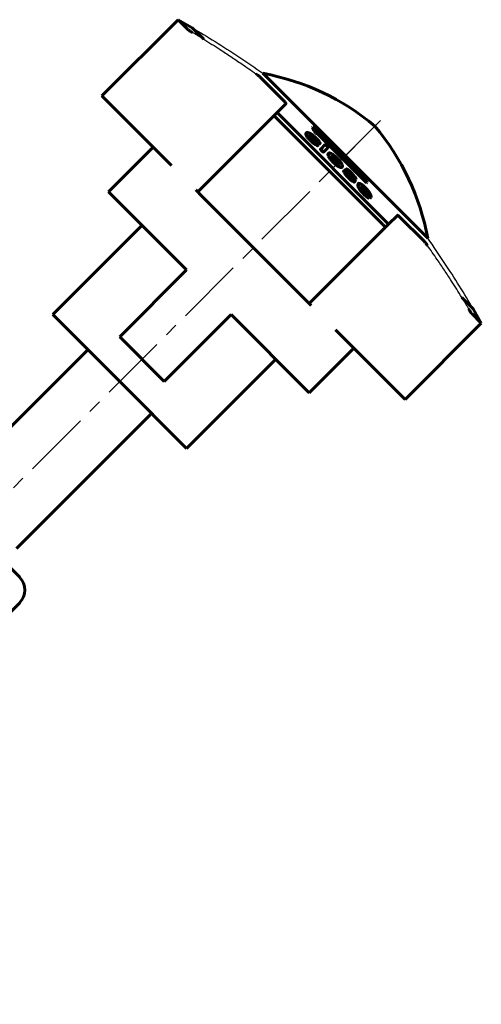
# Model space of a CAD drawing. Header units: millimetres. Extents: x -72 to 72, y -63 to 63.
# Tile 2 of 2: x 20 to 72, y -46 to 63. Entities that reach past the tile are written whole.
import ezdxf

# ---------------------------------------------------------------- set-up
doc = ezdxf.new("R2010")
doc.units = ezdxf.units.MM
for name, pattern in [('K5LT-1', [0]), ('K5LT_AXLED', [12, 7.5, -1.5, 1.5, -1.5]), ('K5LT_BASIC', [0])]:
    doc.linetypes.add(name, pattern=pattern)
doc.layers.add('Системный слой (1)', color=7, linetype='Continuous', true_color=0x6c6c6c)

# ---------------------------------------------------------------- blocks, each defined once
blk = doc.blocks.new('U2')
at = {"layer": 'Системный слой (1)', "color": 150, "linetype": 'K5LT_BASIC', "lineweight": 60, "true_color": 0x0080ff}
for p, q in [((31.37, 23.37), (23.94, 30.79)), ((38.79, 15.94), (31.37, 23.37))]:
    blk.add_line(p, q, dxfattribs=at)
blk = doc.blocks.new('U3')
at = {"layer": 'Системный слой (1)', "color": 150, "linetype": 'K5LT_BASIC', "lineweight": 60, "true_color": 0x0080ff}
for p, q in [((58.41, 44.84), (58.33, 44.89)), ((58.49, 44.77), (58.41, 44.84)), ((58.58, 44.68), (58.49, 44.77))]:
    blk.add_line(p, q, dxfattribs=at)
blk = doc.blocks.new('U4')
at = {"layer": 'Системный слой (1)', "color": 150, "linetype": 'K5LT_BASIC', "lineweight": 60, "true_color": 0x0080ff}
for p, q in [((58.19, 44.78), (58.4, 44.55)), ((58.4, 44.55), (58.61, 44.32)), ((58.61, 44.32), (58.82, 44.08))]:
    blk.add_line(p, q, dxfattribs=at)
blk = doc.blocks.new('U5')
at = {"layer": 'Системный слой (1)', "color": 150, "linetype": 'K5LT_BASIC', "lineweight": 60, "true_color": 0x0080ff}
for p, q in [((58.74, 44.5), (58.65, 44.61)), ((58.82, 44.39), (58.74, 44.5)), ((58.87, 44.3), (58.82, 44.39))]:
    blk.add_line(p, q, dxfattribs=at)
blk = doc.blocks.new('U6')
at = {"layer": 'Системный слой (1)', "color": 150, "linetype": 'K5LT_BASIC', "lineweight": 60, "true_color": 0x0080ff}
for p, q in [((55.63, 47.71), (55.52, 47.87)), ((55.69, 47.59), (55.63, 47.71)), ((55.7, 47.51), (55.69, 47.59))]:
    blk.add_line(p, q, dxfattribs=at)
blk = doc.blocks.new('U7')
at = {"layer": 'Системный слой (1)', "color": 150, "linetype": 'K5LT_BASIC', "lineweight": 60, "true_color": 0x0080ff}
for p, q in [((59.04, 43.85), (59.11, 43.78)), ((59.11, 43.78), (59.17, 43.74)), ((59.17, 43.74), (59.21, 43.74))]:
    blk.add_line(p, q, dxfattribs=at)
blk = doc.blocks.new('U8')
at = {"layer": 'Системный слой (1)', "color": 150, "linetype": 'K5LT_BASIC', "lineweight": 60, "true_color": 0x0080ff}
for p, q in [((56.84, 46.51), (56.9, 46.47)), ((56.9, 46.47), (56.95, 46.42)), ((56.95, 46.42), (57, 46.36))]:
    blk.add_line(p, q, dxfattribs=at)
blk = doc.blocks.new('U9')
at = {"layer": 'Системный слой (1)', "color": 150, "linetype": 'K5LT_BASIC', "lineweight": 60, "true_color": 0x0080ff}
for p, q in [((54.89, 48.32), (54.9, 48.33)), ((54.9, 48.33), (54.91, 48.32)), ((54.91, 48.32), (54.92, 48.32))]:
    blk.add_line(p, q, dxfattribs=at)
blk = doc.blocks.new('U10')
at = {"layer": 'Системный слой (1)', "color": 150, "linetype": 'K5LT_BASIC', "lineweight": 60, "true_color": 0x0080ff}
for p, q in [((52.42, 50.6), (52.53, 50.6)), ((52.53, 50.6), (52.69, 50.53)), ((52.69, 50.53), (52.92, 50.36))]:
    blk.add_line(p, q, dxfattribs=at)
blk = doc.blocks.new('U11')
at = {"layer": 'Системный слой (1)', "color": 150, "linetype": 'K5LT_BASIC', "lineweight": 60, "true_color": 0x0080ff}
for p, q in [((56.77, 46.31), (56.88, 46.17)), ((56.88, 46.17), (56.99, 46.04)), ((56.99, 46.04), (57.08, 45.92))]:
    blk.add_line(p, q, dxfattribs=at)

msp = doc.modelspace()

# ---------------------------------------------------------------- linework, layer by layer
at = {"layer": 'Системный слой (1)', "color": 150, "linetype": 'K5LT_BASIC', "lineweight": 60, "true_color": 0x0080ff}
for p, q in [((29.39, 55.05), (37.84, 63.5)), ((37.84, 63.5), (38.9, 62.44)), ((39.42, 62.61), (37.84, 63.5)), ((39.42, 62.61), (40.7, 61.33)), ((46.92, 57.15), (49.64, 54.43)), ((47.26, 57.56), (65.56, 39.26)), ((29.39, 55.05), (30.44, 53.99)), ((30.44, 53.99), (30.91, 53.53)), ((30.91, 53.53), (36.7, 47.74)), ((48.83, 53.2), (49.8, 54.18)), ((48.57, 52.95), (40.03, 44.4)), ((48.83, 53.2), (48.57, 52.95)), ((48.81, 52.53), (60.54, 40.81)), ((48.83, 53.2), (61.2, 40.83)), ((52.73, 51.53), (52.78, 51.58)), ((52.06, 50.92), (52.11, 50.97)), ((52.27, 50.37), (52.32, 50.42)), ((52.42, 50.61), (52.47, 50.65)), ((52.92, 50.36), (52.98, 50.31)), ((52.97, 50.41), (53.03, 50.36)), ((53.13, 50.39), (53.03, 50.49)), ((53.09, 50.89), (53.15, 50.94)), ((53.3, 50.87), (53.35, 50.92)), ((53.3, 50.87), (58.77, 45.4)), ((53.35, 50.92), (58.82, 45.45)), ((58.8, 45.67), (53.57, 50.89)), ((53.64, 50.82), (53.73, 50.81)), ((53.73, 50.81), (53.78, 50.86)), ((30.13, 44.4), (35.08, 49.35)), ((52.61, 50.02), (52.71, 49.93)), ((52.66, 50.07), (52.76, 49.98)), ((52.77, 50.11), (52.68, 50.19)), ((53.08, 49.64), (53.13, 49.69)), ((53.14, 50.15), (53.19, 50.2)), ((53.27, 49.75), (53.23, 49.78)), ((53.33, 49.52), (53.38, 49.57)), ((53.36, 49.86), (53.41, 49.91)), ((53.56, 49.74), (53.61, 49.79)), ((53.61, 49.79), (53.62, 49.79)), ((53.66, 49.13), (53.71, 49.18)), ((54.14, 49.61), (53.71, 49.18)), ((54.03, 48.86), (54.47, 49.3)), ((53.79, 48.92), (53.84, 48.97)), ((53.98, 48.81), (54.03, 48.86)), ((54.51, 48.64), (54.56, 48.69)), ((54.52, 48.38), (54.57, 48.43)), ((54.92, 48.32), (54.97, 48.37)), ((36.7, 47.74), (37.1, 47.33)), ((55.15, 47.86), (55.24, 47.77)), ((55.52, 47.87), (55.57, 47.92)), ((55.56, 47.27), (55.61, 47.32)), ((56.01, 47.12), (56.06, 47.17)), ((56.06, 47.17), (56.06, 47.19)), ((56.06, 47.17), (56.08, 47.18)), ((56.22, 46.71), (56.27, 46.77)), ((56.27, 46.57), (56.32, 46.62)), ((56.43, 46.88), (56.48, 46.93)), ((56.48, 46.62), (56.44, 46.67)), ((56.5, 46.95), (56.48, 46.93)), ((56.77, 46.31), (56.82, 46.36)), ((56.82, 46.6), (56.82, 46.6)), ((57.16, 45.91), (57.15, 45.9)), ((57.18, 46.16), (57.23, 46.21)), ((57.37, 45.89), (57.4, 45.86)), ((57.42, 45.94), (57.45, 45.91)), ((57.07, 45.68), (57.12, 45.73)), ((57.43, 45.51), (57.48, 45.56)), ((57.54, 45.76), (57.59, 45.81)), ((57.59, 45.81), (57.6, 45.82)), ((57.78, 45.11), (57.83, 45.16)), ((57.81, 45.27), (57.86, 45.32)), ((58.16, 44.92), (58.16, 44.92)), ((58.26, 45), (58.24, 45)), ((58.25, 44.99), (58.26, 45)), ((58.77, 45.4), (58.82, 45.45)), ((38.79, 35.74), (30.13, 44.4)), ((39.82, 44.62), (40.03, 44.4)), ((40.03, 44.4), (40.35, 44.08)), ((40.35, 44.08), (52.08, 32.35)), ((58.65, 44.61), (58.58, 44.68)), ((58.7, 44.66), (58.63, 44.73)), ((58.76, 43.86), (58.81, 43.91)), ((58.82, 44.67), (58.77, 44.73)), ((58.92, 44), (58.96, 44.04)), ((58.97, 43.94), (58.93, 43.99)), ((58.96, 44.2), (58.97, 44.2)), ((59.01, 43.72), (59.06, 43.77)), ((59.06, 43.77), (59.06, 43.77)), ((59.21, 43.74), (59.26, 43.79)), ((59.26, 43.79), (59.28, 43.86)), ((61.2, 40.83), (62.18, 41.8)), ((62.43, 41.64), (65.15, 38.92)), ((33.84, 40.69), (23.94, 30.79)), ((52.41, 32.03), (60.95, 40.57)), ((61.2, 40.83), (60.95, 40.57)), ((38.79, 35.74), (31.37, 28.32)), ((52.08, 32.35), (52.41, 32.03)), ((52.41, 32.03), (52.62, 31.82)), ((69.33, 32.7), (70.61, 31.42)), ((43.74, 30.79), (36.32, 23.37)), ((52.41, 22.13), (43.74, 30.79)), ((70.45, 30.9), (71.5, 29.84)), ((70.61, 31.42), (71.5, 29.84)), ((63.05, 21.39), (71.5, 29.84)), ((55.33, 29.1), (55.74, 28.7)), ((55.74, 28.7), (61.53, 22.91)), ((36.32, 23.37), (31.37, 28.32)), ((12.84, 11.91), (27.83, 26.9)), ((52.41, 22.13), (57.36, 27.08)), ((48.69, 25.84), (38.79, 15.94)), ((61.53, 22.91), (61.99, 22.44)), ((61.99, 22.44), (63.05, 21.39)), ((19.91, 4.84), (34.9, 19.83)), ((20.27, 1.66), (9.66, 12.27)), ((20.27, -1.17), (-12.96, -34.39))]:
    msp.add_line(p, q, dxfattribs=at)
at = {"layer": 'Системный слой (1)', "color": 30, "linetype": 'K5LT_AXLED', "lineweight": 18, "true_color": 0xff8000}
for p, q in [((55, 47), (61.11, 53.11)), ((-37.7, -45.7), (57.45, 49.45))]:
    msp.add_line(p, q, dxfattribs=at)
at = {"layer": 'Системный слой (1)', "color": 150, "linetype": 'K5LT_BASIC', "lineweight": 60, "true_color": 0x0080ff}
for centre, radius, start, end in [((42.37, 31.06), 26.94, 49.9699, 79.5245), ((39.06, 34.37), 26.94, 10.4755, 40.0301), ((18.85, 0.25), 2, 315, 45)]:
    msp.add_arc(centre, radius, start, end, dxfattribs=at)
for points, knots in [([(38.9, 62.44), (38.9, 62.44), (38.92, 62.42), (38.97, 62.38), (39.05, 62.32), (39.15, 62.25), (39.28, 62.17), (39.38, 62.11), (39.45, 62.07)], [0, 0, 0, 0, 1.04513, 1.646992, 3.815605, 5.444916, 6.31618, 9, 9, 9, 9]), ([(46.92, 57.15), (46.9, 57.17), (46.87, 57.2), (46.79, 57.27), (46.66, 57.37), (46.55, 57.46), (46.47, 57.51)], [0, 0, 0, 0, 1.17188, 2.543957, 4.107585, 7, 7, 7, 7]), ([(49.8, 54.18), (49.81, 54.18), (49.81, 54.2), (49.81, 54.23), (49.79, 54.26), (49.77, 54.29), (49.72, 54.34), (49.68, 54.39), (49.64, 54.43)], [0, 0, 0, 0, 1.512431, 3.285106, 4.275612, 5.303594, 6.316946, 9, 9, 9, 9]), ([(48.57, 52.95), (48.56, 52.94), (48.55, 52.91), (48.56, 52.86), (48.59, 52.81), (48.62, 52.75), (48.68, 52.67), (48.75, 52.59), (48.81, 52.53)], [0, 0, 0, 0, 1.774468, 3.160675, 4.425216, 5.190471, 6.486995, 9, 9, 9, 9]), ([(52.27, 50.37), (52.24, 50.41), (52.18, 50.48), (52.12, 50.56), (52.08, 50.63), (52.06, 50.68), (52.02, 50.76), (52.01, 50.83), (52.03, 50.89), (52.05, 50.91), (52.06, 50.92)], [0, 0, 0, 0, 1.488008, 2.705368, 3.446654, 4.311122, 5.390944, 7.816788, 9.674484, 11, 11, 11, 11]), ([(52.32, 50.42), (52.3, 50.45), (52.25, 50.5), (52.21, 50.56), (52.17, 50.61), (52.14, 50.66), (52.12, 50.71), (52.1, 50.75), (52.08, 50.81), (52.07, 50.86), (52.07, 50.9), (52.08, 50.94), (52.1, 50.96), (52.11, 50.97)], [0, 0, 0, 0, 1.351214, 2.452952, 3.214913, 4.056664, 5.026125, 6.047148, 7.110053, 9.465203, 10.351958, 11.529899, 14, 14, 14, 14]), ([(52.11, 50.97), (52.12, 50.98), (52.15, 50.99), (52.19, 51), (52.24, 50.99), (52.29, 50.98), (52.34, 50.95), (52.39, 50.93), (52.46, 50.9), (52.55, 50.85), (52.63, 50.8), (52.66, 50.78)], [0, 0, 0, 0, 2.128718, 3.741799, 4.464052, 5.894747, 6.937032, 7.706129, 8.714504, 10.552968, 12, 12, 12, 12]), ([(52.61, 50.02), (52.6, 50.03), (52.56, 50.06), (52.52, 50.1), (52.47, 50.15), (52.4, 50.23), (52.33, 50.3), (52.28, 50.36), (52.27, 50.37)], [0, 0, 0, 0, 1.206607, 2.405408, 3.081938, 4.953598, 8.103441, 9, 9, 9, 9]), ([(52.66, 50.07), (52.65, 50.08), (52.61, 50.11), (52.57, 50.15), (52.52, 50.2), (52.45, 50.28), (52.38, 50.35), (52.33, 50.41), (52.32, 50.42)], [0, 0, 0, 0, 1.206301, 2.404876, 3.081354, 4.953026, 8.103286, 9, 9, 9, 9]), ([(52.68, 50.19), (52.64, 50.23), (52.57, 50.31), (52.51, 50.4), (52.47, 50.46), (52.44, 50.51), (52.43, 50.56), (52.42, 50.61), (52.43, 50.63), (52.44, 50.65)], [0, 0, 0, 0, 1.832458, 3.44802, 4.236502, 5.222019, 6.239637, 7.602462, 10, 10, 10, 10]), ([(52.47, 50.65), (52.49, 50.66), (52.52, 50.66), (52.58, 50.65), (52.63, 50.64), (52.68, 50.62), (52.72, 50.6), (52.75, 50.58), (52.78, 50.56), (52.83, 50.53), (52.89, 50.48), (52.94, 50.44), (52.97, 50.41)], [0, 0, 0, 0, 2.926568, 4.446938, 5.798325, 7.724241, 8.393673, 8.95798, 9.68416, 10.293707, 11.281222, 13, 13, 13, 13]), ([(53.03, 50.49), (53, 50.52), (52.93, 50.57), (52.84, 50.65), (52.75, 50.72), (52.69, 50.76), (52.66, 50.78)], [0, 0, 0, 0, 1.824876, 3.671769, 5.419737, 7, 7, 7, 7]), ([(53.14, 50.15), (53.12, 50.16), (53.1, 50.19), (53.06, 50.22), (53.03, 50.26), (53, 50.28), (52.98, 50.3), (52.98, 50.31)], [0, 0, 0, 0, 2.266148, 3.854738, 5.284488, 7.015718, 8, 8, 8, 8]), ([(53.19, 50.2), (53.17, 50.21), (53.15, 50.24), (53.11, 50.27), (53.08, 50.31), (53.05, 50.33), (53.03, 50.35), (53.03, 50.36)], [0, 0, 0, 0, 2.262844, 3.850205, 5.279557, 7.012736, 8, 8, 8, 8]), ([(53.13, 50.39), (53.18, 50.35), (53.27, 50.26), (53.37, 50.15), (53.43, 50.08), (53.45, 50.05)], [0, 0, 0, 0, 2.236925, 4.530777, 6, 6, 6, 6]), ([(52.71, 49.93), (52.74, 49.9), (52.81, 49.84), (52.9, 49.77), (52.99, 49.71), (53.05, 49.67), (53.08, 49.64)], [0, 0, 0, 0, 2.06393, 3.605287, 5.018291, 7, 7, 7, 7]), ([(52.76, 49.98), (52.79, 49.95), (52.86, 49.89), (52.95, 49.82), (53.04, 49.76), (53.1, 49.72), (53.13, 49.69)], [0, 0, 0, 0, 2.064042, 3.605445, 5.018428, 7, 7, 7, 7]), ([(53.13, 49.86), (53.1, 49.87), (53.05, 49.9), (52.99, 49.94), (52.96, 49.96), (52.91, 49.99), (52.85, 50.04), (52.8, 50.08), (52.77, 50.11)], [0, 0, 0, 0, 2.600788, 3.977889, 4.695231, 5.40481, 7.140256, 9, 9, 9, 9]), ([(53.08, 49.64), (53.11, 49.62), (53.17, 49.59), (53.22, 49.56), (53.25, 49.54), (53.28, 49.53), (53.3, 49.52), (53.32, 49.52), (53.33, 49.52), (53.33, 49.52)], [0, 0, 0, 0, 3.652993, 5.030204, 5.938508, 7.242165, 7.940912, 9.182197, 10, 10, 10, 10]), ([(53.13, 49.86), (53.14, 49.85), (53.16, 49.84), (53.18, 49.82), (53.21, 49.8), (53.22, 49.79), (53.23, 49.78)], [0, 0, 0, 0, 2.203191, 4.259344, 5.117169, 7, 7, 7, 7]), ([(53.38, 49.57), (53.38, 49.57), (53.37, 49.57), (53.34, 49.58), (53.31, 49.59), (53.27, 49.61), (53.2, 49.65), (53.15, 49.68), (53.13, 49.69)], [0, 0, 0, 0, 0.976401, 2.011196, 3.096968, 4.374162, 6.85726, 9, 9, 9, 9]), ([(53.36, 49.86), (53.35, 49.86), (53.34, 49.88), (53.32, 49.9), (53.3, 49.92), (53.27, 49.96), (53.24, 50.01), (53.19, 50.07), (53.16, 50.12), (53.14, 50.15)], [0, 0, 0, 0, 0.688523, 1.456882, 1.873939, 2.958402, 4.889462, 6.872038, 10, 10, 10, 10]), ([(53.41, 49.91), (53.4, 49.91), (53.39, 49.93), (53.37, 49.95), (53.35, 49.97), (53.32, 50.01), (53.29, 50.06), (53.24, 50.12), (53.21, 50.17), (53.19, 50.2)], [0, 0, 0, 0, 0.688467, 1.456796, 1.873843, 2.958291, 4.889352, 6.871962, 10, 10, 10, 10]), ([(53.38, 49.57), (53.38, 49.58), (53.38, 49.6), (53.37, 49.62), (53.36, 49.64), (53.35, 49.65), (53.34, 49.67), (53.33, 49.68), (53.31, 49.7), (53.29, 49.72), (53.28, 49.74), (53.27, 49.75)], [0, 0, 0, 0, 3.062791, 4.853072, 5.60332, 6.62293, 7.671248, 8.631865, 9.437069, 10.75817, 12, 12, 12, 12]), ([(53.36, 49.86), (53.38, 49.84), (53.41, 49.81), (53.45, 49.78), (53.47, 49.77), (53.49, 49.76), (53.5, 49.75), (53.52, 49.74), (53.53, 49.73), (53.54, 49.73), (53.55, 49.73), (53.56, 49.73), (53.56, 49.74)], [0, 0, 0, 0, 3.206139, 4.609734, 5.337452, 6.336744, 7.380511, 8.364048, 9.253869, 10.122241, 11.033506, 13, 13, 13, 13]), ([(53.41, 49.91), (53.43, 49.89), (53.47, 49.86), (53.5, 49.83), (53.52, 49.82), (53.54, 49.81), (53.56, 49.8), (53.57, 49.79), (53.58, 49.78), (53.59, 49.78), (53.6, 49.78), (53.61, 49.78), (53.61, 49.79)], [0, 0, 0, 0, 3.206252, 4.60989, 5.337627, 6.336943, 7.380734, 8.364294, 9.254134, 10.122507, 11.033733, 13, 13, 13, 13]), ([(53.62, 49.79), (53.62, 49.79), (53.62, 49.8), (53.61, 49.82), (53.6, 49.84), (53.59, 49.86), (53.57, 49.89), (53.53, 49.95), (53.49, 50), (53.46, 50.05), (53.45, 50.05)], [0, 0, 0, 0, 1.208806, 2.20413, 2.86382, 3.808832, 4.92291, 6.583465, 10.161766, 11, 11, 11, 11]), ([(53.71, 49.18), (53.71, 49.18), (53.7, 49.17), (53.7, 49.15), (53.71, 49.14), (53.72, 49.12), (53.73, 49.1), (53.75, 49.08), (53.78, 49.04), (53.82, 49), (53.84, 48.97)], [0, 0, 0, 0, 1.469594, 2.877649, 3.719405, 4.67137, 5.672397, 6.75235, 7.758032, 11, 11, 11, 11]), ([(54.34, 49.5), (54.31, 49.52), (54.28, 49.55), (54.24, 49.58), (54.22, 49.59), (54.19, 49.61), (54.17, 49.62), (54.15, 49.62), (54.14, 49.61), (54.14, 49.61)], [0, 0, 0, 0, 2.433612, 2.974349, 4.319417, 5.283663, 6.333093, 8.185856, 10, 10, 10, 10]), ([(54.47, 49.3), (54.48, 49.31), (54.48, 49.31), (54.48, 49.33), (54.47, 49.34), (54.46, 49.36), (54.45, 49.38), (54.43, 49.4), (54.4, 49.44), (54.36, 49.48), (54.34, 49.5)], [0, 0, 0, 0, 2.178632, 2.927401, 3.773628, 4.723139, 5.714372, 6.7751, 7.76384, 11, 11, 11, 11]), ([(53.66, 49.13), (53.66, 49.13), (53.65, 49.12), (53.65, 49.1), (53.66, 49.09), (53.67, 49.07), (53.68, 49.05), (53.7, 49.03), (53.73, 48.98), (53.77, 48.95), (53.79, 48.92)], [0, 0, 0, 0, 1.46957, 2.877601, 3.719338, 4.671274, 5.672257, 6.75214, 7.757777, 11, 11, 11, 11]), ([(53.79, 48.92), (53.8, 48.91), (53.82, 48.9), (53.84, 48.88), (53.86, 48.87), (53.88, 48.85), (53.9, 48.84), (53.93, 48.83), (53.96, 48.81), (53.97, 48.81), (53.98, 48.81)], [0, 0, 0, 0, 1.354436, 2.023805, 2.830157, 3.774032, 4.850064, 5.994206, 8.36575, 11, 11, 11, 11]), ([(53.84, 48.97), (53.85, 48.97), (53.87, 48.95), (53.89, 48.93), (53.91, 48.92), (53.93, 48.9), (53.95, 48.89), (53.98, 48.88), (54.01, 48.87), (54.03, 48.86), (54.03, 48.86)], [0, 0, 0, 0, 1.354507, 2.02391, 2.830303, 3.774227, 4.85031, 5.9945, 8.366067, 11, 11, 11, 11]), ([(54.52, 48.38), (54.51, 48.41), (54.49, 48.46), (54.48, 48.54), (54.48, 48.6), (54.5, 48.63), (54.51, 48.64)], [0, 0, 0, 0, 1.522508, 2.979707, 4.862734, 7, 7, 7, 7]), ([(54.52, 48.38), (54.55, 48.33), (54.59, 48.26), (54.67, 48.14), (54.74, 48.04), (54.83, 47.93), (54.94, 47.81), (55.02, 47.73), (55.06, 47.68)], [0, 0, 0, 0, 2.408868, 3.330562, 4.741316, 6.223104, 7.377356, 9, 9, 9, 9]), ([(54.56, 48.69), (54.55, 48.68), (54.53, 48.64), (54.53, 48.59), (54.53, 48.55), (54.55, 48.49), (54.57, 48.45), (54.57, 48.43)], [0, 0, 0, 0, 3.467502, 4.218399, 5.273532, 7.134637, 8, 8, 8, 8]), ([(55.15, 48.46), (55.09, 48.5), (55, 48.56), (54.88, 48.64), (54.81, 48.68), (54.74, 48.7), (54.68, 48.72), (54.61, 48.73), (54.58, 48.71), (54.56, 48.69)], [0, 0, 0, 0, 1.938298, 3.231309, 4.533085, 5.258566, 6.298387, 7.731105, 10, 10, 10, 10]), ([(54.57, 48.43), (54.6, 48.38), (54.64, 48.31), (54.72, 48.19), (54.79, 48.09), (54.88, 47.98), (54.99, 47.86), (55.07, 47.78), (55.11, 47.73)], [0, 0, 0, 0, 2.408919, 3.330631, 4.741412, 6.223213, 7.377441, 9, 9, 9, 9]), ([(54.91, 48.36), (54.9, 48.35), (54.88, 48.32), (54.88, 48.28), (54.89, 48.24), (54.91, 48.19), (54.94, 48.13), (54.98, 48.06), (55.05, 47.97), (55.11, 47.9), (55.15, 47.86)], [0, 0, 0, 0, 2.407782, 3.698595, 4.506461, 5.882299, 6.992082, 8.081799, 9.199789, 11, 11, 11, 11]), ([(54.91, 48.36), (54.91, 48.36), (54.92, 48.37), (54.94, 48.38), (54.96, 48.38), (54.97, 48.37)], [0, 0, 0, 0, 2.101681, 3.369156, 6, 6, 6, 6]), ([(55.37, 48.04), (55.35, 48.06), (55.31, 48.09), (55.26, 48.14), (55.21, 48.17), (55.17, 48.2), (55.14, 48.23), (55.11, 48.25), (55.07, 48.27), (55.02, 48.3), (54.97, 48.31), (54.94, 48.32), (54.92, 48.32)], [0, 0, 0, 0, 1.578221, 2.244509, 3.888394, 4.572265, 5.274781, 6.256097, 7.489253, 8.753582, 11.183194, 13, 13, 13, 13]), ([(55.42, 48.09), (55.4, 48.11), (55.36, 48.14), (55.31, 48.19), (55.26, 48.22), (55.22, 48.26), (55.19, 48.28), (55.16, 48.3), (55.12, 48.32), (55.07, 48.35), (55.02, 48.36), (54.99, 48.37), (54.97, 48.37)], [0, 0, 0, 0, 1.578286, 2.244602, 3.888553, 4.572452, 5.274998, 6.256356, 7.489558, 8.753918, 11.183467, 13, 13, 13, 13]), ([(55.15, 48.46), (55.2, 48.42), (55.26, 48.37), (55.38, 48.27), (55.45, 48.2), (55.5, 48.15)], [0, 0, 0, 0, 2.427183, 3.339074, 6, 6, 6, 6]), ([(55.42, 48.09), (55.43, 48.07), (55.46, 48.05), (55.5, 48.01), (55.53, 47.97), (55.56, 47.94), (55.57, 47.92)], [0, 0, 0, 0, 1.911025, 3.358754, 4.844764, 7, 7, 7, 7]), ([(56.1, 47.25), (56.09, 47.29), (56.08, 47.36), (56.04, 47.46), (56, 47.54), (55.96, 47.61), (55.91, 47.68), (55.85, 47.77), (55.75, 47.88), (55.63, 48.02), (55.54, 48.11), (55.5, 48.15)], [0, 0, 0, 0, 2.560931, 3.997771, 5.018913, 6.275301, 6.796861, 7.724057, 9.107659, 10.549274, 12, 12, 12, 12]), ([(55.06, 47.68), (55.11, 47.64), (55.18, 47.57), (55.31, 47.46), (55.43, 47.36), (55.51, 47.29), (55.56, 47.27)], [0, 0, 0, 0, 1.963377, 3.067638, 5.057542, 7, 7, 7, 7]), ([(55.11, 47.73), (55.16, 47.69), (55.23, 47.62), (55.36, 47.51), (55.48, 47.41), (55.57, 47.34), (55.61, 47.32)], [0, 0, 0, 0, 1.963453, 3.067753, 5.057662, 7, 7, 7, 7]), ([(55.24, 47.77), (55.26, 47.75), (55.29, 47.72), (55.33, 47.69), (55.35, 47.67), (55.38, 47.64), (55.41, 47.62), (55.44, 47.6), (55.49, 47.57), (55.54, 47.54), (55.61, 47.52), (55.65, 47.5), (55.67, 47.5)], [0, 0, 0, 0, 1.449726, 2.107074, 2.700632, 3.391464, 4.156726, 4.995345, 5.925892, 8.390878, 10.347195, 13, 13, 13, 13]), ([(55.37, 48.04), (55.38, 48.02), (55.41, 48), (55.45, 47.96), (55.48, 47.92), (55.51, 47.89), (55.52, 47.87)], [0, 0, 0, 0, 1.911397, 3.359159, 4.845074, 7, 7, 7, 7]), ([(55.56, 47.27), (55.62, 47.23), (55.7, 47.18), (55.81, 47.13), (55.89, 47.1), (55.95, 47.09), (55.99, 47.1), (56.01, 47.11), (56.01, 47.12)], [0, 0, 0, 0, 2.681584, 3.515381, 5.302382, 6.865723, 8.010335, 9, 9, 9, 9]), ([(55.73, 47.51), (55.74, 47.52), (55.75, 47.55), (55.75, 47.6), (55.74, 47.65), (55.71, 47.72), (55.65, 47.81), (55.6, 47.88), (55.57, 47.92)], [0, 0, 0, 0, 2.758717, 3.488899, 4.646297, 5.975607, 7.419489, 9, 9, 9, 9]), ([(55.61, 47.32), (55.67, 47.28), (55.75, 47.23), (55.86, 47.18), (55.94, 47.15), (56, 47.14), (56.04, 47.15), (56.06, 47.16), (56.06, 47.17)], [0, 0, 0, 0, 2.681698, 3.515526, 5.302578, 6.867109, 8.010429, 9, 9, 9, 9]), ([(55.73, 47.51), (55.73, 47.51), (55.72, 47.51), (55.72, 47.51), (55.71, 47.51), (55.71, 47.51), (55.7, 47.51), (55.69, 47.5), (55.67, 47.5), (55.67, 47.5)], [0, 0, 0, 0, 0.640301, 1.057235, 1.682193, 2.632975, 3.975279, 5.685984, 10, 10, 10, 10]), ([(56.08, 47.18), (56.08, 47.18), (56.08, 47.18), (56.07, 47.18), (56.07, 47.18), (56.07, 47.18), (56.06, 47.19)], [0, 0, 0, 0, 1.850887, 3.229227, 4.533203, 7, 7, 7, 7]), ([(56.1, 47.25), (56.1, 47.24), (56.09, 47.22), (56.08, 47.2), (56.08, 47.19), (56.08, 47.18), (56.08, 47.18), (56.08, 47.18), (56.08, 47.18)], [0, 0, 0, 0, 3.88696, 6.724823, 7.685404, 8.265974, 8.704201, 9, 9, 9, 9]), ([(56.22, 46.71), (56.22, 46.71), (56.21, 46.71), (56.22, 46.69), (56.22, 46.67), (56.23, 46.65), (56.25, 46.61), (56.27, 46.58), (56.27, 46.57)], [0, 0, 0, 0, 0.971537, 2.204777, 3.219365, 4.63884, 7.193037, 9, 9, 9, 9]), ([(56.32, 46.62), (56.31, 46.64), (56.3, 46.67), (56.28, 46.71), (56.27, 46.73), (56.27, 46.74), (56.27, 46.76), (56.27, 46.76), (56.27, 46.77)], [0, 0, 0, 0, 3.420861, 4.575049, 5.800611, 6.617648, 7.948081, 9, 9, 9, 9]), ([(56.44, 46.67), (56.43, 46.67), (56.42, 46.69), (56.4, 46.7), (56.38, 46.71), (56.37, 46.73), (56.35, 46.74), (56.33, 46.75), (56.3, 46.76), (56.28, 46.77), (56.27, 46.77), (56.27, 46.77)], [0, 0, 0, 0, 1.279427, 1.918163, 2.694121, 3.612835, 4.679211, 5.780524, 8.262555, 10.67578, 12, 12, 12, 12]), ([(56.27, 46.57), (56.3, 46.53), (56.34, 46.47), (56.4, 46.38), (56.44, 46.32), (56.49, 46.26), (56.55, 46.18), (56.62, 46.1), (56.67, 46.05), (56.68, 46.04)], [0, 0, 0, 0, 2.579901, 3.830503, 5.099466, 6.01116, 7.261138, 9.21887, 10, 10, 10, 10]), ([(56.32, 46.62), (56.35, 46.58), (56.39, 46.52), (56.45, 46.43), (56.49, 46.37), (56.54, 46.31), (56.6, 46.23), (56.67, 46.16), (56.72, 46.1), (56.73, 46.09)], [0, 0, 0, 0, 2.579965, 3.830598, 5.099588, 6.011296, 7.26128, 9.218931, 10, 10, 10, 10]), ([(56.43, 46.88), (56.42, 46.87), (56.42, 46.85), (56.43, 46.81), (56.44, 46.77), (56.46, 46.72), (56.49, 46.67), (56.54, 46.61), (56.58, 46.54), (56.66, 46.44), (56.72, 46.36), (56.77, 46.31)], [0, 0, 0, 0, 1.635581, 2.784261, 3.936719, 4.710058, 5.729934, 6.929064, 8.155932, 9.287591, 12, 12, 12, 12]), ([(56.82, 46.36), (56.77, 46.42), (56.69, 46.51), (56.62, 46.62), (56.56, 46.7), (56.52, 46.77), (56.49, 46.83), (56.47, 46.87), (56.47, 46.9), (56.47, 46.92), (56.48, 46.92), (56.48, 46.93)], [0, 0, 0, 0, 3.020234, 4.53564, 5.316501, 7.219076, 8.439363, 9.456171, 10.628926, 11.103791, 12, 12, 12, 12]), ([(56.48, 46.62), (56.49, 46.61), (56.5, 46.6), (56.52, 46.58), (56.53, 46.55), (56.55, 46.52), (56.58, 46.48), (56.6, 46.44), (56.61, 46.42), (56.61, 46.41)], [0, 0, 0, 0, 1.135199, 1.80725, 2.616152, 4.140406, 6.058999, 9.040244, 10, 10, 10, 10]), ([(56.75, 46.82), (56.72, 46.84), (56.68, 46.88), (56.62, 46.91), (56.58, 46.93), (56.54, 46.95), (56.52, 46.95), (56.5, 46.95)], [0, 0, 0, 0, 2.031447, 3.536926, 4.860412, 5.695074, 8, 8, 8, 8]), ([(56.61, 46.41), (56.62, 46.4), (56.64, 46.37), (56.68, 46.32), (56.71, 46.28), (56.76, 46.22), (56.8, 46.17), (56.83, 46.14)], [0, 0, 0, 0, 1.69106, 2.726799, 3.856104, 5.078154, 8, 8, 8, 8]), ([(56.68, 46.04), (56.71, 46.01), (56.76, 45.96), (56.84, 45.88), (56.94, 45.79), (57.02, 45.72), (57.07, 45.68)], [0, 0, 0, 0, 1.726741, 2.59997, 4.503708, 7, 7, 7, 7]), ([(57.12, 45.73), (57.1, 45.74), (57.06, 45.78), (57.01, 45.82), (56.94, 45.89), (56.85, 45.98), (56.77, 46.05), (56.73, 46.09)], [0, 0, 0, 0, 1.237808, 2.222878, 3.190814, 5.713741, 8, 8, 8, 8]), ([(56.75, 46.82), (56.78, 46.8), (56.82, 46.77), (56.9, 46.71), (56.95, 46.66), (56.98, 46.63)], [0, 0, 0, 0, 2.196183, 3.183631, 6, 6, 6, 6]), ([(57.02, 46.29), (56.99, 46.32), (56.94, 46.37), (56.9, 46.43), (56.87, 46.47), (56.85, 46.5), (56.83, 46.53), (56.82, 46.56), (56.81, 46.58), (56.81, 46.59), (56.81, 46.6), (56.82, 46.6)], [0, 0, 0, 0, 3.183397, 4.790354, 5.629797, 7.071977, 7.723114, 9.007385, 9.959618, 10.849237, 12, 12, 12, 12]), ([(56.82, 46.6), (56.83, 46.6), (56.84, 46.6), (56.86, 46.59), (56.87, 46.58), (56.9, 46.56), (56.92, 46.54), (56.95, 46.51), (57, 46.47), (57.03, 46.44), (57.06, 46.41)], [0, 0, 0, 0, 1.577886, 2.306577, 3.200479, 4.250882, 5.514559, 6.774665, 8.13034, 11, 11, 11, 11]), ([(56.82, 46.36), (56.85, 46.32), (56.9, 46.26), (56.97, 46.18), (57.02, 46.13), (57.06, 46.07), (57.09, 46.03), (57.12, 45.99), (57.14, 45.96), (57.15, 45.94), (57.16, 45.92), (57.16, 45.91), (57.16, 45.91), (57.16, 45.91)], [0, 0, 0, 0, 3.510923, 4.581493, 7.027982, 8.241755, 9.617831, 10.648924, 11.636492, 12.224949, 13.094456, 13.466058, 14, 14, 14, 14]), ([(57.15, 45.9), (57.14, 45.9), (57.14, 45.9), (57.13, 45.9), (57.12, 45.9), (57.1, 45.91), (57.08, 45.92), (57.05, 45.94), (57.02, 45.96), (56.98, 45.99), (56.93, 46.04), (56.88, 46.09), (56.84, 46.13), (56.83, 46.14)], [0, 0, 0, 0, 1.342098, 1.740789, 2.419734, 3.146625, 4.733353, 5.733493, 6.843099, 7.932372, 9.954845, 12.823876, 14, 14, 14, 14]), ([(56.98, 46.63), (57, 46.61), (57.04, 46.57), (57.09, 46.52), (57.12, 46.49), (57.13, 46.48)], [0, 0, 0, 0, 1.783875, 4.623788, 6, 6, 6, 6]), ([(57.18, 46.16), (57.15, 46.2), (57.11, 46.25), (57.05, 46.32), (57.02, 46.35), (57, 46.36)], [0, 0, 0, 0, 3.454572, 4.404142, 6, 6, 6, 6]), ([(57.46, 45.7), (57.46, 45.71), (57.44, 45.73), (57.42, 45.78), (57.38, 45.83), (57.34, 45.89), (57.28, 45.97), (57.17, 46.1), (57.08, 46.22), (57.02, 46.29)], [0, 0, 0, 0, 0.70292, 1.634687, 2.534448, 3.604559, 4.644476, 6.532524, 10, 10, 10, 10]), ([(57.23, 46.21), (57.2, 46.25), (57.16, 46.3), (57.1, 46.37), (57.07, 46.4), (57.06, 46.41)], [0, 0, 0, 0, 3.454433, 4.40406, 6, 6, 6, 6]), ([(57.6, 45.82), (57.6, 45.83), (57.6, 45.85), (57.58, 45.89), (57.56, 45.93), (57.54, 45.97), (57.51, 46.02), (57.47, 46.07), (57.44, 46.11), (57.39, 46.17), (57.33, 46.24), (57.24, 46.35), (57.17, 46.43), (57.13, 46.48)], [0, 0, 0, 0, 1.470195, 2.490183, 3.444286, 4.241572, 5.349045, 6.371829, 7.243676, 8.018846, 9.667574, 11.425801, 14, 14, 14, 14]), ([(57.37, 45.89), (57.36, 45.9), (57.35, 45.91), (57.34, 45.92), (57.33, 45.94), (57.31, 45.96), (57.29, 45.99), (57.27, 46.02), (57.24, 46.06), (57.21, 46.11), (57.19, 46.15), (57.18, 46.16)], [0, 0, 0, 0, 0.761298, 1.179269, 1.883453, 2.753885, 3.790144, 5.279519, 6.880001, 9.795218, 12, 12, 12, 12]), ([(57.42, 45.94), (57.41, 45.95), (57.39, 45.97), (57.37, 46), (57.35, 46.02), (57.34, 46.05), (57.31, 46.08), (57.29, 46.12), (57.26, 46.16), (57.24, 46.2), (57.23, 46.21)], [0, 0, 0, 0, 1.206307, 2.082011, 3.005537, 3.924829, 5.226439, 6.612064, 8.74408, 11, 11, 11, 11]), ([(57.4, 45.86), (57.4, 45.85), (57.42, 45.84), (57.43, 45.82), (57.45, 45.81), (57.47, 45.8), (57.49, 45.78), (57.52, 45.77), (57.53, 45.76), (57.54, 45.76)], [0, 0, 0, 0, 1.481205, 2.257946, 3.316071, 4.712255, 5.990901, 8.043391, 10, 10, 10, 10]), ([(57.45, 45.91), (57.45, 45.9), (57.47, 45.89), (57.49, 45.88), (57.5, 45.86), (57.52, 45.85), (57.54, 45.83), (57.57, 45.82), (57.58, 45.81), (57.59, 45.81)], [0, 0, 0, 0, 1.481264, 2.258036, 3.316207, 4.712458, 5.991143, 8.043584, 10, 10, 10, 10]), ([(57.07, 45.68), (57.12, 45.64), (57.18, 45.59), (57.25, 45.55), (57.29, 45.53), (57.32, 45.51), (57.35, 45.5), (57.38, 45.49), (57.4, 45.49), (57.42, 45.5), (57.43, 45.5), (57.43, 45.51)], [0, 0, 0, 0, 3.554366, 4.634467, 5.621898, 6.742487, 7.821435, 8.721673, 9.694674, 10.957175, 12, 12, 12, 12]), ([(57.12, 45.73), (57.17, 45.69), (57.23, 45.64), (57.3, 45.6), (57.34, 45.58), (57.37, 45.56), (57.4, 45.55), (57.43, 45.55), (57.45, 45.54), (57.47, 45.55), (57.48, 45.55), (57.48, 45.56)], [0, 0, 0, 0, 3.554551, 4.634695, 5.622155, 6.742765, 7.82172, 8.721947, 9.696096, 10.957295, 12, 12, 12, 12]), ([(57.46, 45.7), (57.47, 45.68), (57.48, 45.64), (57.49, 45.6), (57.49, 45.57), (57.48, 45.56), (57.48, 45.56)], [0, 0, 0, 0, 2.227364, 4.144758, 5.754029, 7, 7, 7, 7]), ([(57.78, 45.11), (57.78, 45.13), (57.78, 45.16), (57.79, 45.21), (57.8, 45.25), (57.81, 45.27)], [0, 0, 0, 0, 1.785231, 2.799574, 6, 6, 6, 6]), ([(57.78, 45.11), (57.8, 45.07), (57.82, 44.99), (57.87, 44.9), (57.92, 44.81), (57.98, 44.71), (58.05, 44.61), (58.11, 44.53), (58.18, 44.44), (58.24, 44.37), (58.27, 44.33)], [0, 0, 0, 0, 2.434666, 3.855497, 4.649139, 6.593749, 7.785252, 8.564048, 9.555911, 11, 11, 11, 11]), ([(57.83, 45.16), (57.83, 45.18), (57.83, 45.21), (57.84, 45.26), (57.85, 45.3), (57.86, 45.32)], [0, 0, 0, 0, 1.785168, 2.799487, 6, 6, 6, 6]), ([(58.32, 44.39), (58.27, 44.44), (58.2, 44.52), (58.12, 44.62), (58.08, 44.69), (58.04, 44.74), (58, 44.81), (57.94, 44.91), (57.88, 45.03), (57.85, 45.11), (57.83, 45.16)], [0, 0, 0, 0, 2.0487, 2.886222, 3.792908, 4.367735, 5.137002, 6.600432, 8.418668, 11, 11, 11, 11]), ([(58.35, 45.14), (58.3, 45.17), (58.23, 45.22), (58.14, 45.28), (58.06, 45.32), (57.99, 45.35), (57.91, 45.36), (57.87, 45.34), (57.86, 45.32)], [0, 0, 0, 0, 1.577882, 2.66307, 3.985175, 5.232901, 6.471211, 9, 9, 9, 9]), ([(58.44, 44.41), (58.4, 44.45), (58.36, 44.51), (58.31, 44.57), (58.28, 44.61), (58.26, 44.65), (58.23, 44.69), (58.21, 44.74), (58.18, 44.8), (58.16, 44.86), (58.16, 44.9), (58.16, 44.92)], [0, 0, 0, 0, 2.319354, 2.971913, 3.524559, 4.269893, 5.288049, 6.240723, 7.667852, 9.722742, 12, 12, 12, 12]), ([(58.26, 44.97), (58.26, 44.97), (58.26, 44.97), (58.25, 44.98), (58.24, 44.99), (58.24, 45)], [0, 0, 0, 0, 1.658518, 3.901465, 6, 6, 6, 6]), ([(58.63, 44.73), (58.61, 44.76), (58.58, 44.79), (58.54, 44.82), (58.52, 44.84), (58.5, 44.86), (58.46, 44.89), (58.42, 44.92), (58.37, 44.95), (58.31, 44.98), (58.28, 44.99), (58.26, 45)], [0, 0, 0, 0, 1.76644, 2.306547, 2.816051, 3.457996, 4.186002, 5.856947, 7.494425, 9.537348, 12, 12, 12, 12]), ([(58.96, 44.2), (58.84, 44.34), (58.65, 44.54), (58.42, 44.8), (58.31, 44.92), (58.26, 44.97)], [0, 0, 0, 0, 3.166929, 4.836521, 6, 6, 6, 6]), ([(58.77, 44.73), (58.72, 44.79), (58.62, 44.89), (58.48, 45.03), (58.39, 45.1), (58.35, 45.14)], [0, 0, 0, 0, 2.349038, 3.990187, 6, 6, 6, 6]), ([(58.27, 44.33), (58.32, 44.28), (58.39, 44.21), (58.48, 44.11), (58.57, 44.02), (58.67, 43.93), (58.73, 43.88), (58.76, 43.86)], [0, 0, 0, 0, 2.44253, 3.195223, 4.734972, 6.616296, 8, 8, 8, 8]), ([(58.32, 44.39), (58.37, 44.33), (58.44, 44.26), (58.54, 44.16), (58.62, 44.07), (58.72, 43.98), (58.79, 43.93), (58.81, 43.91)], [0, 0, 0, 0, 2.44261, 3.195327, 4.735109, 6.616389, 8, 8, 8, 8]), ([(58.44, 44.41), (58.48, 44.37), (58.53, 44.31), (58.6, 44.25), (58.63, 44.22), (58.67, 44.19), (58.7, 44.16), (58.75, 44.13), (58.77, 44.11), (58.79, 44.11)], [0, 0, 0, 0, 3.160337, 4.24608, 5.026922, 6.02537, 7.120908, 8.153441, 10, 10, 10, 10]), ([(58.97, 44.2), (58.97, 44.22), (58.96, 44.26), (58.94, 44.31), (58.91, 44.37), (58.88, 44.42), (58.85, 44.47), (58.8, 44.54), (58.75, 44.61), (58.71, 44.65), (58.7, 44.66)], [0, 0, 0, 0, 2.505248, 3.950853, 4.944215, 6.737136, 7.352446, 8.414994, 10.676989, 11, 11, 11, 11]), ([(58.76, 43.86), (58.8, 43.83), (58.85, 43.79), (58.91, 43.76), (58.93, 43.74), (58.97, 43.72), (59, 43.71), (59.01, 43.72)], [0, 0, 0, 0, 3.045792, 4.126268, 4.571269, 5.740843, 8, 8, 8, 8]), ([(58.79, 44.11), (58.8, 44.1), (58.82, 44.09), (58.84, 44.07), (58.86, 44.06), (58.87, 44.04), (58.89, 44.03), (58.9, 44.02), (58.91, 44.01), (58.92, 44), (58.93, 43.99)], [0, 0, 0, 0, 2.636919, 4.024827, 5.40923, 6.742341, 7.904759, 8.946663, 9.753764, 11, 11, 11, 11]), ([(58.81, 43.91), (58.85, 43.88), (58.9, 43.84), (58.96, 43.81), (58.99, 43.79), (59.03, 43.77), (59.05, 43.76), (59.06, 43.77)], [0, 0, 0, 0, 3.04592, 4.126425, 4.571431, 5.741008, 8, 8, 8, 8]), ([(58.82, 44.67), (58.85, 44.65), (58.88, 44.6), (58.93, 44.55), (58.97, 44.49), (59.01, 44.44), (59.07, 44.35), (59.11, 44.28), (59.14, 44.24)], [0, 0, 0, 0, 1.441304, 2.741586, 3.260986, 4.765638, 6.19938, 9, 9, 9, 9]), ([(58.96, 44.04), (58.98, 44.01), (59.03, 43.96), (59.09, 43.9), (59.12, 43.87), (59.15, 43.84), (59.17, 43.82), (59.19, 43.81), (59.2, 43.8), (59.22, 43.79), (59.24, 43.78), (59.25, 43.78), (59.26, 43.79)], [0, 0, 0, 0, 3.131588, 5.103959, 5.889727, 7.06832, 7.731218, 8.462592, 9.201125, 9.837756, 10.802788, 13, 13, 13, 13]), ([(59.06, 43.77), (59.06, 43.78), (59.06, 43.8), (59.05, 43.82), (59.04, 43.85), (59.03, 43.87), (59, 43.9), (58.98, 43.93), (58.97, 43.94)], [0, 0, 0, 0, 2.525744, 3.962321, 4.824244, 5.79221, 6.75986, 9, 9, 9, 9]), ([(59.28, 43.86), (59.28, 43.89), (59.27, 43.94), (59.24, 44.02), (59.2, 44.12), (59.16, 44.19), (59.14, 44.24)], [0, 0, 0, 0, 1.995631, 3.59456, 5.068017, 7, 7, 7, 7]), ([(62.43, 41.64), (62.4, 41.67), (62.35, 41.72), (62.29, 41.76), (62.25, 41.79), (62.22, 41.81), (62.19, 41.81), (62.18, 41.81), (62.18, 41.8)], [0, 0, 0, 0, 2.337187, 3.616584, 4.935719, 6.294693, 8.148022, 9, 9, 9, 9]), ([(60.54, 40.81), (60.55, 40.79), (60.58, 40.76), (60.64, 40.71), (60.7, 40.66), (60.75, 40.62), (60.8, 40.59), (60.85, 40.57), (60.91, 40.55), (60.94, 40.56), (60.95, 40.57)], [0, 0, 0, 0, 0.832913, 2.01299, 3.00548, 4.663517, 5.795792, 6.654897, 8.622196, 11, 11, 11, 11]), ([(65.51, 38.47), (65.48, 38.52), (65.42, 38.6), (65.32, 38.72), (65.26, 38.8), (65.2, 38.87), (65.17, 38.9), (65.15, 38.92)], [0, 0, 0, 0, 2.085904, 3.800544, 5.615063, 6.45643, 8, 8, 8, 8]), ([(70.07, 31.45), (70.12, 31.36), (70.19, 31.24), (70.29, 31.1), (70.34, 31.02), (70.39, 30.96), (70.42, 30.92), (70.44, 30.9), (70.45, 30.9)], [0, 0, 0, 0, 3.160675, 4.425216, 5.960442, 6.958519, 8.056619, 9, 9, 9, 9])]:
    msp.add_open_spline(points, degree=3, knots=knots, dxfattribs=at)
at = {"layer": 'Системный слой (1)', "color": 7, "linetype": 'K5LT-1'}
for points in [[(39.42, 62.61), (40.25, 62.12), (41.95, 61.09), (44.57, 59.41), (46.36, 58.19), (47.26, 57.56)], [(70.61, 31.42), (70.12, 32.25), (69.1, 33.95), (67.41, 36.57), (66.19, 38.36), (65.56, 39.26)]]:
    msp.add_open_spline(points, degree=3, dxfattribs=at)
for points, knots in [([(40.7, 61.33), (40.59, 61.4), (40.37, 61.52), (40.05, 61.72), (39.74, 61.9), (39.54, 62.02), (39.45, 62.07)], [0, 0, 0, 0, 2.775649, 5.66142, 8.525481, 10.856007, 10.856007, 10.856007, 10.856007]), ([(40.7, 61.33), (41, 61.15), (41.46, 60.86), (42.06, 60.48), (42.57, 60.16), (43.12, 59.8), (43.72, 59.4), (44.31, 59.01), (44.97, 58.56), (45.69, 58.06), (46.21, 57.7), (46.47, 57.51)], [0, 0, 0, 0, 0.492905, 0.739358, 0.98581, 1.314413, 1.643017, 1.97162, 2.300223, 2.737449, 3.174674, 3.174674, 3.174674, 3.174674]), ([(69.33, 32.7), (69.15, 33), (68.86, 33.46), (68.48, 34.06), (68.16, 34.57), (67.8, 35.12), (67.4, 35.72), (67.01, 36.31), (66.56, 36.97), (66.06, 37.69), (65.7, 38.21), (65.51, 38.47)], [0, 0, 0, 0, 0.492905, 0.739358, 0.98581, 1.314413, 1.643017, 1.97162, 2.300223, 2.737449, 3.174674, 3.174674, 3.174674, 3.174674]), ([(69.33, 32.7), (69.4, 32.59), (69.52, 32.37), (69.72, 32.05), (69.9, 31.74), (70.02, 31.54), (70.07, 31.45)], [0, 0, 0, 0, 2.775649, 5.66142, 8.525481, 10.856007, 10.856007, 10.856007, 10.856007])]:
    msp.add_open_spline(points, degree=3, knots=knots, dxfattribs=at)
at = {"layer": 'Системный слой (1)', "color": 150, "linetype": 'K5LT_BASIC', "lineweight": 60, "true_color": 0x0080ff}
for points in [[(52.73, 51.53), (52.86, 51.32), (52.98, 51.11), (53.09, 50.89)], [(52.78, 51.58), (52.91, 51.37), (53.03, 51.16), (53.15, 50.94)], [(53.78, 50.86), (53.45, 51.1), (53.12, 51.34), (52.78, 51.58)], [(52.47, 50.65), (52.46, 50.65), (52.45, 50.65), (52.44, 50.65)], [(53.09, 50.89), (53.16, 50.89), (53.23, 50.88), (53.3, 50.87)], [(53.15, 50.94), (53.21, 50.94), (53.28, 50.93), (53.35, 50.92)], [(53.57, 50.89), (53.64, 50.88), (53.71, 50.87), (53.78, 50.86)], [(58.16, 44.92), (58.43, 44.63), (58.69, 44.33), (58.96, 44.04)], [(58.82, 45.45), (58.81, 45.52), (58.81, 45.59), (58.8, 45.67)]]:
    msp.add_open_spline(points, degree=3, dxfattribs=at)

# ---------------------------------------------------------------- block references
at = {"layer": 'Системный слой (1)'}
for name in ['U10', 'U9', 'U6', 'U11', 'U8', 'U4', 'U3', 'U5', 'U7', 'U2']:
    msp.add_blockref(name, (0, 0), dxfattribs=at)

doc.saveas('drawing.dxf')
